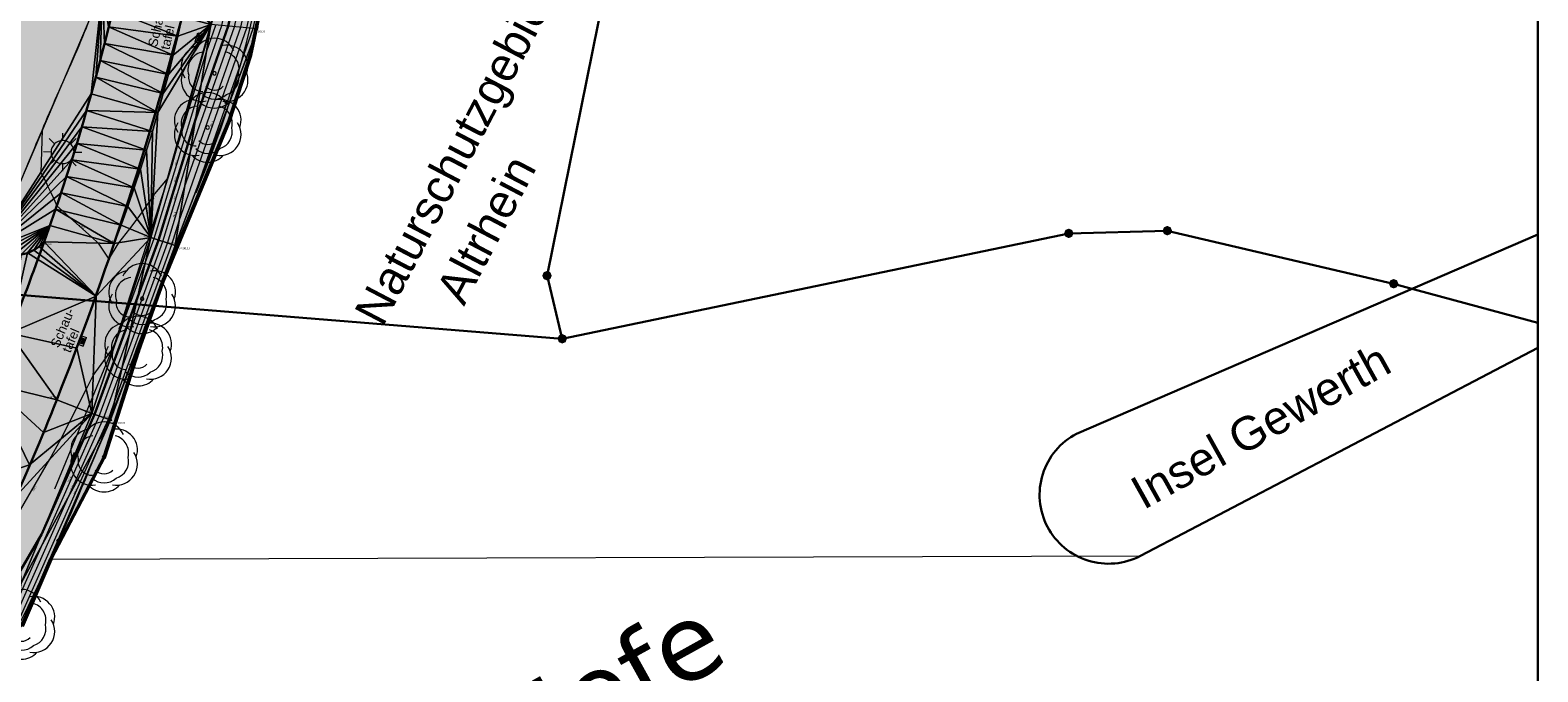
# Model space of a CAD drawing. Header units: millimetres. Extents: x 3402416 to 3403134, y 5267375 to 5268119.
# Tile 248 of 256: x 3402976 to 3403134, y 5267655 to 5267722. Entities that reach past the tile are written whole.
import ezdxf

# ---------------------------------------------------------------- set-up
doc = ezdxf.new("R2010")
doc.units = ezdxf.units.MM
doc.header["$MEASUREMENT"] = 0
doc.linetypes.add('100.5', pattern=[5.5, 3.9, -1.6])
for name, color, linetype, lineweight in [('_Detailtiefe M500', 8, 'Continuous', 25), ('_WBG Ideenteil + Pachtvertrag', 8, 'Continuous', 25), ('ALKIS_Grenzpunkte_nicht_endgueltig', 1, 'Continuous', 0), ('IVK_Baeume', 7, 'Continuous', 0), ('IVK_Boeschung', 7, 'Continuous', 0), ('IVK_Fahrbahnrand', 7, 'Continuous', 0), ('IVK_Gebaeudebezeichnung', 7, 'Continuous', 0), ('IVK_Mauer', 7, 'Continuous', 0), ('IVK_Naturschutzgebiet', 7, 'Continuous', 0), ('IVK_NSH_Hoehe Anschrieb Freiborderhoehung', 3, 'Continuous', 0), ('IVK_NSH_Hoehe Punkt Freiborderhoehung', 7, 'Continuous', 0), ('IVK_NSH_Modell Hoehenlinien Beschriftung', 1, 'Continuous', 0), ('IVK_NSH_Modell Umring Freiborderhoehung', 1, 'Continuous', 0), ('IVK_NSH_Modell Vermaschung Freiborderhoehung', 2, 'Continuous', 0), ('IVK_NSH_Topographie Boeschungskante', 1, 'Continuous', 0), ('IVK_NSH_Topographie Fahrbahnrand', 7, 'Continuous', 0), ('IVK_Rahmen Stempel', 7, 'Continuous', 0), ('IVK_Schautafel', 7, 'Continuous', 0), ('IVK_Strassenbeleuchtung', 7, 'Continuous', 0)]:
    doc.layers.add(name, color=color, linetype=linetype, lineweight=lineweight)
for name, color, linetype, lineweight, true_color in [('_WBG Realisierungsteil', 7, 'Continuous', 50, 0x9494ff), ('ALKIS_Flurstuecksgrenze', 7, 'Continuous', 0, 0xffff80), ('ALKIS_Grenzpunkte_nicht_abgemarkt', 7, 'Continuous', 0, 0xffff80), ('IVK_NSH_Modell Hoehenlinien 1 Meter', 7, 'Continuous', 0, 0xe6956a), ('IVK_NSH_Modell Hoehenlinien 20 Zentimeter', 7, 'Continuous', 0, 0xe6956a)]:
    doc.layers.add(name, color=color, linetype=linetype, lineweight=lineweight, true_color=true_color)
doc.styles.add('Arial', font='arial.ttf')
doc.styles.add('IVK_Modell Beschriftung Hoehenlinien', font='arial.ttf')
doc.styles.add('Style-arial', font='arial.ttf')
doc.styles.add('Style-Verdana', font='verdana.ttf')

# ---------------------------------------------------------------- blocks, each defined once
blk = doc.blocks.new('LAMPE0')
at = {"color": 0, "linetype": 'ByBlock', "lineweight": -2}
for p, q in [((1e-05, 0.00267), (2e-05, 0.00445)), ((-0.00267, 1e-05), (-0.00445, 2e-05)), ((-0.0019, 0.00192), (-0.00317, 0.0032)), ((0.00192, 0.0019), (0.0032, 0.00317)), ((-0.00192, -0.0019), (-0.0032, -0.00317)), ((-1e-05, -0.00267), (-2e-05, -0.00445)), ((0.0019, -0.00192), (0.00317, -0.0032)), ((0.00267, -1e-05), (0.00445, -2e-05))]:
    blk.add_line(p, q, dxfattribs=at)
for start, end in [(134.742825, 224.742825), (44.74282500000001, 134.742825), (314.742825, 44.74282500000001), (224.742825, 314.742825)]:
    blk.add_arc((0, 0), 0.0027, start, end, dxfattribs=at)
blk = doc.blocks.new('BAUM0')
at = {"color": 0, "linetype": 'ByBlock', "lineweight": -2}
for centre, radius, start, end in [((-1.619082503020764e-07, 0.001967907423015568), 0.002953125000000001, 23.53450000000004, 156.4215000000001), ((-0.00172320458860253, 0.0009842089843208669), 0.002953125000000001, 99.35550000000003, 213.5755000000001), ((-0.001280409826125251, 0.0005410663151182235), 0.002460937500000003, 96.85150000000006, 198.5915000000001), ((0.001722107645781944, 0.0009828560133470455), 0.002953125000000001, 340.4815000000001, 100.5805), ((0.0009836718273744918, 0.0005893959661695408), 0.002460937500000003, 346.0395, 76.17650000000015), ((-0.001723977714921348, -0.0009845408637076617), 0.002953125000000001, 146.3535000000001, 280.5785), ((-9.350345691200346e-07, -8.424251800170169e-07), 0.0002460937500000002, 89.98250000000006, 179.9725000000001), ((-9.350345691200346e-07, -8.424251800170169e-07), 0.0002460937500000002, 359.9825000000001, 89.97250000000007), ((0.00172133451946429, -0.000985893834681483), 0.002953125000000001, 259.3765000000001, 33.60150000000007), ((-0.00167460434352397, -0.0005908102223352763), 0.001968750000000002, 169.8805000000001, 271.4385000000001), ((-1.205628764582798e-06, -0.000689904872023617), 0.001673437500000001, 222.6455000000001, 317.3095000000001), ((-9.350345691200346e-07, -8.424251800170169e-07), 0.0002460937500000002, 179.9825, 269.9725), ((-9.350345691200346e-07, -8.424251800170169e-07), 0.0002460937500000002, 269.9825, 359.9725), ((0.0009832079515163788, -0.0005918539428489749), 0.002460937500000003, 286.3925000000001, 13.90850000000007), ((-1.692698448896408e-06, -0.001930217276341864), 0.002953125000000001, 221.6755000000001, 318.2795000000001), ((-1.391179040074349e-06, -0.001162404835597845), 0.002460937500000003, 226.8205000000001, 313.1345000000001)]:
    blk.add_arc(centre, radius, start, end, dxfattribs=at)
blk = doc.blocks.new('VA203a')
at = {"linetype": 'Continuous', "lineweight": 13, "extrusion": (0, 0, -1)}
blk.add_hatch(color=7, dxfattribs=at).paths.add_polyline_path([(1.192092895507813e-12, -0.05), (0.03535533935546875, -0.03535533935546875), (0.05, 0), (0.03535533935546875, 0.03535533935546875), (0, 0.05), (-0.03535533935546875, 0.03535533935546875), (-0.05, 0), (-0.03535533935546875, -0.03535533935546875)], flags=0)
blk = doc.blocks.new('Grenzpunkt_ Abm. nach Quellenlage n. zu spezifizieren')
at = {"linetype": 'Continuous', "extrusion": (0, 0, -1)}
blk.add_hatch(color=0, dxfattribs=at).paths.add_polyline_path([(1.445510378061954e-18, 0.0165, 0.57735), (-0.0143, -0.0083, 0.57735), (0.0143, -0.008199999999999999, 0.57735)])
at = {"color": 0}
blk.add_circle((0, 0), 0.0165, dxfattribs=at)

msp = doc.modelspace()

# ---------------------------------------------------------------- hatches: boundary and pattern name
at = {"layer": '_Detailtiefe M500', "linetype": 'Continuous', "lineweight": 13, "transparency": 33554483}
h = msp.add_hatch(color=140, dxfattribs=at)
h.dxf.hatch_style = 1
h.paths.add_polyline_path([(3402991.710000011, 5267846.959999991), (3402974.164736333, 5267921.172880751), (3402970.833647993, 5267929.905829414), (3402966.125105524, 5267938.095891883), (3402962.962486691, 5267942.42997026), (3402957.609186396, 5267949.641042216), (3402947.360000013, 5267962.650000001), (3402939.807761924, 5267958.280785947), (3402940.650000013, 5267953.63), (3402941.220000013, 5267941.910000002), (3402941.790000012, 5267930.190000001), (3402941.545000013, 5267919.145), (3402940.618403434, 5267897.121720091), (3402939.519568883, 5267886.350966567), (3402937.99388517, 5267875.64707654), (3402933.952435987, 5267857.287685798), (3402924.269771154, 5267830.290976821), (3402912.706076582, 5267807.601485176), (3402888.950021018, 5267776.442785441), (3402888.948658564, 5267776.443823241), (3402875.125951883, 5267762.81324892), (3402871.303601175, 5267759.549040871), (3402874.240000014, 5267754.230000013), (3402881.448998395, 5267745.796572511), (3402884.489868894, 5267742.976403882), (3402888.665899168, 5267735.368496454), (3402918.068673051, 5267682.898899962), (3402910.718583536, 5267678.806468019), (3402947.598988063, 5267612.992951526), (3402954.376386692, 5267622.159368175), (3402960.809480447, 5267631.963964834), (3402966.189463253, 5267641.215743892), (3402971.088693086, 5267650.737576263), (3402974.884999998, 5267659.6), (3402977.896151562, 5267666.629987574), (3402983.519182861, 5267677.451653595), (3402987.072116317, 5267688.518937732), (3402989.662394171, 5267695.872167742), (3402996.630000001, 5267712.759999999), (3402998.880000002, 5267719.659999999), (3403002.590000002, 5267737.299999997), (3403004.045000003, 5267747.989999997), (3403005.500000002, 5267758.679999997), (3403006.260000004, 5267780.779999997), (3403008.055000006, 5267823.754999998), (3402996.641037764, 5267827.147988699)])
at = {"layer": '_WBG Ideenteil + Pachtvertrag', "linetype": 'Continuous', "lineweight": 13, "transparency": 33554483}
h = msp.add_hatch(color=10, dxfattribs=at)
h.dxf.hatch_style = 1
h.paths.add_polyline_path([(3403020.16245001, 5267924.387769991), (3402974.164736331, 5267921.172880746), (3402970.833647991, 5267929.905829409), (3402966.125105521, 5267938.095891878), (3402962.962486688, 5267942.429970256), (3402957.609186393, 5267949.641042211), (3402947.360000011, 5267962.649999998), (3402939.807761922, 5267958.280785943), (3402940.650000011, 5267953.629999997), (3402941.220000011, 5267941.909999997), (3402941.790000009, 5267930.189999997), (3402941.545000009, 5267919.144999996), (3402940.618403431, 5267897.121720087), (3402939.51956888, 5267886.350966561), (3402937.993885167, 5267875.647076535), (3402933.952435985, 5267857.287685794), (3402924.269771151, 5267830.290976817), (3402912.70607658, 5267807.601485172), (3402888.950021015, 5267776.442785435), (3402888.948658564, 5267776.443823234), (3402875.125951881, 5267762.813248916), (3402817.856936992, 5267713.906700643), (3402814.792997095, 5267708.813060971), (3402749.530083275, 5267659.038497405), (3402740.540000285, 5267652.664999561), (3402743.030533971, 5267648.819175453), (3402726.539999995, 5267638.140000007), (3402711.869999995, 5267630.760000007), (3402634.269999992, 5267587.490000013), (3402621.469999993, 5267580.910000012), (3402607.519999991, 5267574.990000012), (3402612.549999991, 5267567.780000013), (3402597.743393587, 5267552.391029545), (3402630.485999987, 5267520.887500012), (3402683.348999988, 5267542.27000001), (3402692.954999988, 5267547.52500001), (3402703.979999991, 5267553.56000001), (3402743.097287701, 5267575.542575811), (3402746.601055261, 5267577.473139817), (3402753.342323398, 5267580.872757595), (3402757.657494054, 5267582.852254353), (3402762.378373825, 5267584.4516378), (3402767.186860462, 5267585.764340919), (3402772.29990408, 5267586.82701157), (3402777.468214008, 5267587.565390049), (3402782.590309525, 5267588.115923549), (3402787.738347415, 5267587.940988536), (3402794.98364584, 5267586.421840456), (3402794.339154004, 5267584.752635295), (3402798.108716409, 5267583.568148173), (3402799.256490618, 5267582.521750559), (3402802.297060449, 5267580.638326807), (3402804.958647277, 5267578.374340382), (3402807.449328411, 5267575.693806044), (3402813.836844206, 5267564.974516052), (3402824.334100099, 5267559.186056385), (3402831.545665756, 5267563.247558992), (3402850.736040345, 5267528.656213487), (3402857.046140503, 5267532.175631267), (3402875.097029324, 5267542.718187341), (3402879.431665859, 5267545.49590129), (3402884.47041499, 5267548.760394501), (3402887.619999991, 5267550.840000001), (3402890.11999999, 5267552.705000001), (3402892.61999999, 5267554.57), (3402896.49999999, 5267557.725), (3402900.37999999, 5267560.88), (3402903.42499999, 5267563.53), (3402911.319999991, 5267570.839999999), (3402925.41999999, 5267583.349999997), (3402926.029999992, 5267588.41), (3402935.719999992, 5267598.939999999), (3402939.889216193, 5267603.53054421), (3402947.511956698, 5267612.875241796), (3402954.37638669, 5267622.159368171), (3402960.809480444, 5267631.963964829), (3402966.189463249, 5267641.215743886), (3402971.088693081, 5267650.737576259), (3402974.884999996, 5267659.599999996), (3402977.896151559, 5267666.629987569), (3402983.519182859, 5267677.451653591), (3402987.072116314, 5267688.518937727), (3402989.662394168, 5267695.872167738), (3402996.629999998, 5267712.759999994), (3402998.879999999, 5267719.659999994), (3403002.589999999, 5267737.299999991), (3403004.045, 5267747.989999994), (3403005.500000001, 5267758.679999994), (3403006.260000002, 5267780.779999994), (3403008.055000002, 5267823.754999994), (3403009.280000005, 5267856.419999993), (3403009.069347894, 5267863.169206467), (3403007.636931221, 5267873.430262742)])
h.paths.add_polyline_path([(3402831.684338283, 5267692.713495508), (3402826.570000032, 5267697.970000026), (3402826.570000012, 5267697.970000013), (3402822.855003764, 5267702.231002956), (3402821.219958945, 5267700.910050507), (3402817.300075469, 5267705.730194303), (3402868.070000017, 5267748.980000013), (3402874.240000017, 5267754.230000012), (3402879.480000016, 5267748.100000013), (3402881.455003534, 5267745.791003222), (3402884.489868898, 5267742.976403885), (3402858.850000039, 5267715.330000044, -0.01115934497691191), (3402852.943002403, 5267709.527597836, -0.01177327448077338), (3402846.747222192, 5267703.982851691, -0.0127692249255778), (3402839.04620584, 5267697.938380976, -0.01175673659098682)], flags=16)
h.paths.add_polyline_path([(3402833.136433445, 5267693.592305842), (3402864.347414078, 5267722.274868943), (3402861.408584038, 5267725.472761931), (3402830.197603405, 5267696.79019883)], flags=24)
at = {"layer": 'IVK_NSH_Hoehe Punkt Freiborderhoehung', "linetype": 'Continuous', "lineweight": 13}
h = msp.add_hatch(color=3, dxfattribs=at)
edge = h.paths.add_edge_path(flags=0)
edge.add_arc((3402977.191000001, 5267700.040000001), 0.1, 0, 360)
h = msp.add_hatch(color=3, dxfattribs=at)
edge = h.paths.add_edge_path(flags=0)
edge.add_arc((3402988.423, 5267700.483), 0.1, 0, 360)
h = msp.add_hatch(color=3, dxfattribs=at)
edge = h.paths.add_edge_path(flags=0)
edge.add_arc((3402984.535000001, 5267699.857), 0.1, 0, 360)
h = msp.add_hatch(color=3, dxfattribs=at)
edge = h.paths.add_edge_path(flags=0)
edge.add_arc((3402990.96, 5267699.646), 0.1, 0, 360)
at = {"layer": 'IVK_NSH_Hoehe Punkt Freiborderhoehung', "linetype": 'Continuous', "lineweight": 13, "true_color": 0x00d6ff}
h = msp.add_hatch(color=140, dxfattribs=at)
edge = h.paths.add_edge_path(flags=0)
edge.add_arc((3402991.039, 5267699.589), 0.1, 0, 360)
at = {"layer": 'IVK_NSH_Hoehe Punkt Freiborderhoehung', "linetype": 'Continuous', "lineweight": 13}
h = msp.add_hatch(color=3, dxfattribs=at)
edge = h.paths.add_edge_path(flags=0)
edge.add_arc((3402978.506000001, 5267683.399), 0.1, 0, 360)
h = msp.add_hatch(color=3, dxfattribs=at)
edge = h.paths.add_edge_path(flags=0)
edge.add_arc((3402982.194000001, 5267681.962), 0.1, 0, 360)
h = msp.add_hatch(color=3, dxfattribs=at)
edge = h.paths.add_edge_path(flags=0)
edge.add_arc((3402984.157000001, 5267681.314), 0.1, 0, 360)
at = {"layer": 'IVK_NSH_Hoehe Punkt Freiborderhoehung', "linetype": 'Continuous', "lineweight": 13, "true_color": 0x00d6ff}
h = msp.add_hatch(color=140, dxfattribs=at)
edge = h.paths.add_edge_path(flags=0)
edge.add_arc((3402984.252000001, 5267681.271000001), 0.1, 0, 360)

# ---------------------------------------------------------------- linework, layer by layer
at = {"layer": '_Detailtiefe M500', "color": 140, "linetype": 'Continuous', "lineweight": 13, "transparency": 33554687}
msp.add_lwpolyline([(3402974.884999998, 5267659.6), (3402977.896151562, 5267666.629987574), (3402983.519182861, 5267677.451653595), (3402987.072116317, 5267688.518937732), (3402989.662394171, 5267695.872167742), (3402996.630000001, 5267712.759999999), (3402998.880000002, 5267719.659999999), (3403002.590000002, 5267737.299999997), (3403004.045000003, 5267747.989999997), (3403005.500000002, 5267758.679999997), (3403006.260000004, 5267780.779999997), (3403008.055000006, 5267823.754999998), (3402996.641037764, 5267827.147988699), (3402991.710000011, 5267846.959999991), (3402974.164736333, 5267921.172880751)], dxfattribs=at)
at = {"layer": '_WBG Ideenteil + Pachtvertrag', "color": 10, "linetype": 'Continuous', "lineweight": 50, "transparency": 33554687}
msp.add_lwpolyline([(3403009.069347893, 5267863.169206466), (3403009.280000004, 5267856.419999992), (3403008.055000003, 5267823.754999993), (3403008.055000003, 5267823.754999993), (3403006.260000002, 5267780.779999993), (3403005.5, 5267758.679999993), (3403004.044999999, 5267747.989999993), (3403002.589999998, 5267737.299999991), (3402998.879999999, 5267719.659999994), (3402996.629999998, 5267712.759999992), (3402989.662394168, 5267695.872167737), (3402987.072116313, 5267688.518937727), (3402983.519182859, 5267677.45165359), (3402977.896151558, 5267666.629987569), (3402974.884999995, 5267659.599999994)], dxfattribs=at)
at = {"layer": '_WBG Realisierungsteil', "color": 168, "lineweight": 50, "transparency": 33554687}
msp.add_lwpolyline([(3403009.069347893, 5267863.169206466), (3403009.280000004, 5267856.419999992), (3403008.055000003, 5267823.754999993), (3403008.055000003, 5267823.754999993), (3403006.260000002, 5267780.779999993), (3403005.5, 5267758.679999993), (3403004.044999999, 5267747.989999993), (3403002.589999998, 5267737.299999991), (3402998.879999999, 5267719.659999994), (3402996.629999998, 5267712.759999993), (3402989.662394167, 5267695.872167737), (3402987.072116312, 5267688.518937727), (3402983.519182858, 5267677.45165359), (3402977.896151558, 5267666.629987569), (3402974.884999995, 5267659.599999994)], dxfattribs=at)
at = {"layer": 'ALKIS_Flurstuecksgrenze', "color": 7, "linetype": 'Continuous', "lineweight": 30, "flags": 128}
for points in [[(3403134.296628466, 5267989.946602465), (3403106.725000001, 5267966.667), (3403105.575000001, 5267964.427), (3403080.787, 5267849.431), (3403076.595000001, 5267843.028), (3403063.950000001, 5267829.133), (3403059.359000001, 5267820.43), (3403049.786, 5267774.95), (3403042.012000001, 5267755.442), (3403030.077000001, 5267696.478), (3403031.678, 5267689.835), (3403084.958000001, 5267700.929), (3403095.322000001, 5267701.209), (3403119.131000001, 5267695.627), (3403134.296628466, 5267691.508286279)], [(3403021.713, 5267924.292), (3402997.387000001, 5267830.675), (3402997.747, 5267818.13), (3402992.544000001, 5267794.859), (3402988.993, 5267784.295), (3402981.09, 5267768.228), (3402967.705000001, 5267733.734), (3402955.88, 5267695.958), (3403031.678, 5267689.835), (3403030.077000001, 5267696.478), (3403042.012000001, 5267755.442), (3403049.786, 5267774.95), (3403059.359000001, 5267820.43), (3403063.950000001, 5267829.133), (3403076.595000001, 5267843.028), (3403080.787, 5267849.431), (3403105.575000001, 5267964.427)], [(3403134.296628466, 5267691.508286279), (3403119.131000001, 5267695.627), (3403095.322000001, 5267701.209), (3403084.958000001, 5267700.929), (3403031.678, 5267689.835), (3402955.88, 5267695.958), (3402951.848000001, 5267683.083), (3402947.536, 5267672.508), (3402939.302000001, 5267648.578), (3402932.559, 5267634.832), (3402923.475000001, 5267606.5), (3402904.187, 5267579.668), (3402879.056, 5267548.505), (3402833.816000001, 5267507.517), (3402799.072000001, 5267484.188), (3402772.971, 5267466.711), (3402741.978000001, 5267450.304), (3402717.197000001, 5267432.327), (3402689.995000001, 5267422.053)]]:
    msp.add_lwpolyline(points, dxfattribs=at)
at = {"layer": 'IVK_Boeschung', "color": 7, "linetype": 'Continuous', "lineweight": 30}
for p, q in [((3403085.77, 5267679.85), (3403134.296628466, 5267700.808971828)), ((3403092.5, 5267667), (3403134.296628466, 5267688.880816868))]:
    msp.add_line(p, q, dxfattribs=at)
at = {"layer": 'IVK_Boeschung', "color": 7, "linetype": 'Continuous', "lineweight": 13, "flags": 128}
msp.add_lwpolyline([(3402926.061521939, 5267588.482043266), (3402931.148, 5267593.163000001), (3402953.577000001, 5267621.061, 0.0572530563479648), (3402973.541000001, 5267656.946), (3402978.680000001, 5267668.46), (3402978.77, 5267668.64), (3402984.157000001, 5267681.313999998), (3402990.96, 5267699.646000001), (3402999.63, 5267722.447), (3403006.127, 5267770.161), (3403007.358999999, 5267813.885999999), (3403008.555000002, 5267857.094, -0.0227738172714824), (3403007.490999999, 5267887.112)], format="xyb", dxfattribs=at)
msp.add_lwpolyline([(3402924.389, 5267590.27), (3402929.115000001, 5267594.778), (3402942.328000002, 5267610.487), (3402952.158, 5267622.722), (3402960.868, 5267637.68), (3402963.867, 5267644.518), (3402971.307, 5267657.898), (3402974.776, 5267664.129000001), (3402982.194000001, 5267681.962), (3402988.423000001, 5267700.482999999), (3402994.705000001, 5267722.891), (3402999.155, 5267749.658999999), (3402999.146000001, 5267769.856000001), (3402999.161000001, 5267793.278000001), (3402999.476999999, 5267812.698999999), (3402998.96, 5267835.502999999), (3402998.825000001, 5267855.250000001), (3402998.997000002, 5267877.198000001)], dxfattribs=at)
at = {"layer": 'IVK_Boeschung', "color": 7, "linetype": 'Continuous', "lineweight": 30}
for start, end in [(117.5486388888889, 207.6271194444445), (207.5889805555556, 297.6340500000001)]:
    msp.add_arc((3403089.140000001, 5267673.42), 7.250000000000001, start, end, dxfattribs=at)
at = {"layer": 'IVK_Fahrbahnrand', "color": 7, "linetype": 'Continuous', "lineweight": 30, "extrusion": (0, 0, -1)}
for centre, radius, start, end in [((-3402772.066811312, 5267773.853777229), 218.0009323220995, 187.3489095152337, 199.7912275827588), ((-3402973.999262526, 5267702.935701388), 4.309556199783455, 222.2158625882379, 302.8433572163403)]:
    msp.add_arc(centre, radius, start, end, dxfattribs=at)
at = {"layer": 'IVK_Fahrbahnrand', "color": 7, "linetype": 'Continuous', "lineweight": 30}
for centre, radius, start, end in [((3402648.638701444, 5267813.571393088), 354.62273838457, 338.4647923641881, 345.323040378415), ((3402758.572964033, 5267777.533491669), 231.9463017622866, 337.9382093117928, 340.4821204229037), ((3402782.122133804, 5267760.240906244), 210.8821980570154, 331.6598332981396, 338.6303782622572)]:
    msp.add_arc(centre, radius, start, end, dxfattribs=at)
at = {"layer": 'IVK_Mauer', "color": 7, "linetype": 'Continuous', "lineweight": 13}
for p, q in [((3402978.580000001, 5267668.72), (3402978.5, 5267668.54)), ((3402978.5, 5267668.54), (3402978.680000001, 5267668.46)), ((3402978.77, 5267668.64), (3402978.580000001, 5267668.72)), ((3402978.680000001, 5267668.46), (3402978.77, 5267668.64))]:
    msp.add_line(p, q, dxfattribs=at)
at = {"layer": 'IVK_Naturschutzgebiet', "color": 254, "linetype": 'Continuous', "lineweight": 13, "ltscale": 4, "true_color": 0xcccccc, "flags": 128}
for points in [[(3402998.230244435, 5267879.647150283), (3402998.48, 5267856.3), (3402999.02, 5267806.31), (3402998.450000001, 5267776.42), (3402999.23, 5267761.57), (3402998.13, 5267743.53), (3402995.490000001, 5267725.58), (3402990.55, 5267707.83), (3402984.620000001, 5267689.4), (3402978.27, 5267674)], [(3402977.9, 5267666.63), (3403092.5, 5267667), (3403134.296628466, 5267688.880816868)]]:
    msp.add_lwpolyline(points, dxfattribs=at)
at = {"layer": 'IVK_NSH_Modell Hoehenlinien 1 Meter', "color": 32, "linetype": 'Continuous', "lineweight": 30, "true_color": 0xcd6000, "elevation": 262, "flags": 128}
msp.add_lwpolyline([(3402974.686000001, 5267665.449), (3402976.909, 5267669.256), (3402982.472000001, 5267681.87), (3402987.018000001, 5267694.168), (3402989.216, 5267700.221), (3402993.099, 5267712.924), (3402996.547, 5267722.725), (3402999.4, 5267735.651), (3403003.124, 5267761.331), (3403003.817, 5267770.06), (3403004.304, 5267776.212), (3403004.868, 5267807.623), (3403005.204, 5267813.561), (3403005.389, 5267818.956), (3403006.565, 5267852.615), (3403006.693, 5267856.741), (3403006.907000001, 5267860.56)], dxfattribs=at)
at = {"layer": 'IVK_NSH_Modell Hoehenlinien 20 Zentimeter', "color": 32, "linetype": 'Continuous', "lineweight": 13, "true_color": 0xcd6000, "flags": 128}
for points, elevation in [([(3402974.297, 5267671.186000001), (3402977.781, 5267677.156000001), (3402978.931, 5267679.281000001), (3402979.868, 5267681.058), (3402980.639, 5267682.568), (3402981.621000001, 5267684.487000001), (3402982.34, 5267685.980000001), (3402984.575000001, 5267689.041), (3402987.847000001, 5267697.894), (3402988.748000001, 5267700.376), (3402993.673, 5267716.483), (3402995.889, 5267722.784), (3402999.350000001, 5267738.470000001), (3403002.326, 5267758.982), (3403003.203000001, 5267770.033), (3403003.819000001, 5267777.821000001), (3403004.329, 5267806.27), (3403004.739000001, 5267813.491000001), (3403004.964000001, 5267820.051), (3403006.061000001, 5267851.482), (3403006.222000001, 5267856.652000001), (3403006.490000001, 5267861.436000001)], 262.2), ([(3402974.177000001, 5267660.646000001), (3402979.933000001, 5267673.575), (3402983.449, 5267681.548000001), (3402985.359000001, 5267686.716), (3402990.151000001, 5267699.913000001), (3402991.952000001, 5267705.804), (3402997.863, 5267722.606000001), (3402999.498000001, 5267730.015000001), (3403004.721, 5267766.028), (3403005.046000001, 5267770.114), (3403005.274000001, 5267772.993000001), (3403005.944000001, 5267810.328000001), (3403006.135, 5267813.702), (3403006.240000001, 5267816.766), (3403007.571, 5267854.88), (3403007.634000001, 5267856.92), (3403007.740000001, 5267858.807)], 261.6), ([(3402974.515000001, 5267662.614), (3402977.019, 5267668.238), (3402982.961000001, 5267681.709), (3402986.188000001, 5267690.442), (3402989.683000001, 5267700.067), (3402992.526000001, 5267709.364), (3402997.205000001, 5267722.666), (3402999.449, 5267732.833000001), (3403003.923, 5267763.679), (3403004.432, 5267770.087), (3403004.789, 5267774.603), (3403005.406, 5267808.976), (3403005.67, 5267813.631), (3403005.815, 5267817.861), (3403007.068, 5267853.747000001), (3403007.164, 5267856.83), (3403007.324, 5267859.684)], 261.8), ([(3402973.839000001, 5267658.678), (3402982.846, 5267678.912), (3402983.937, 5267681.387), (3402984.53, 5267682.991000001), (3402990.619, 5267699.759), (3402991.379000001, 5267702.245), (3402998.521000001, 5267722.547), (3402999.547, 5267727.196000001), (3403005.52, 5267768.376), (3403005.660000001, 5267770.141), (3403005.758, 5267771.384), (3403006.482000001, 5267811.681), (3403006.600000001, 5267813.772), (3403006.665000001, 5267815.671), (3403008.074, 5267856.012), (3403008.105, 5267857.009), (3403008.157000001, 5267857.931)], 261.4), ([(3402993.411, 5267706.092), (3402999.179, 5267722.488), (3402999.596, 5267724.378), (3403004.441000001, 5267757.781000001)], 261.2), ([(3402976.975000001, 5267711.785), (3402976.820000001, 5267707.336), (3402976.975000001, 5267707.056), (3402977.15, 5267706.728), (3402977.348000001, 5267706.339000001), (3402977.579, 5267705.871), (3402977.855, 5267705.293), (3402978.192, 5267704.564), (3402978.517, 5267703.838000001), (3402979.128, 5267703.291), (3402979.928000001, 5267702.566000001), (3402982.203000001, 5267700.513), (3402982.883, 5267699.898), (3402983.973000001, 5267698.217), (3402985.035000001, 5267699.937), (3402986.19, 5267701.417), (3402986.966, 5267702.435), (3402987.518000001, 5267703.182), (3402987.926, 5267703.753), (3402988.237000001, 5267704.206), (3402988.478000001, 5267704.574), (3402988.669000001, 5267704.88), (3402990.157000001, 5267706.668), (3402994.246000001, 5267720.043), (3402995.231000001, 5267722.844)], 262.4)]:
    msp.add_lwpolyline(points, dxfattribs=dict(at, elevation=elevation))
at = {"layer": 'IVK_NSH_Modell Umring Freiborderhoehung', "color": 6, "linetype": '100.5', "ltscale": 10, "true_color": 0xe202f2}
msp.add_open_spline([(3402973.402, 5267889.37, 266.63), (3402971.259000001, 5267898.655, 266.884), (3402973.221, 5267899.259, 266.92), (3402979.065, 5267899.964, 266.983), (3402987.632000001, 5267901.332, 266.645), (3402996.574, 5267901.247, 267.164), (3402999.854, 5267900.751, 267.116), (3403001.073, 5267899.555, 266.771), (3403007.491, 5267887.112, 261.1240000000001), (3403008.555000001, 5267857.094, 261.209), (3403007.359000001, 5267813.886, 261.074), (3403006.127, 5267770.161, 261.248), (3402999.63, 5267722.447, 261.063), (3402990.96, 5267699.646, 261.254), (3402984.157000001, 5267681.314, 261.31), (3402973.541000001, 5267656.946, 261.224), (3402953.577000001, 5267621.061, 261.098), (3402931.148000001, 5267593.163, 261.279), (3402926.345000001, 5267588.179, 261.563), (3402925.493, 5267583.399, 261.5110000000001), (3402911.549000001, 5267570.877, 261.576), (3402911.412, 5267570.875, 261.58), (3402911.339000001, 5267570.85, 262.251), (3402902.615000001, 5267562.888, 262.266), (3402892.302000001, 5267554.41, 262.276), (3402881.339000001, 5267546.676, 262.302), (3402874.151000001, 5267542.111, 262.268), (3402866.574, 5267537.704, 262.28), (3402866.402, 5267538.022, 262.27), (3402865.737000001, 5267539.264, 262.279), (3402868.892, 5267541.002, 262.274), (3402868.752, 5267541.251, 262.276), (3402868.744, 5267541.273, 262.225), (3402864.707, 5267548.554, 262.213), (3402862.826, 5267549.046, 262.204), (3402861.239000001, 5267548.161, 262.217), (3402861.219000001, 5267548.172, 262.174), (3402860.109000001, 5267550.144, 262.171), (3402860.127, 5267550.151, 262.401), (3402859.981000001, 5267550.413, 262.4), (3402859.545, 5267550.177, 262.402), (3402857.42, 5267547.064, 262.409), (3402861.361, 5267539.982, 262.423), (3402857.268000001, 5267537.712, 262.414), (3402857.595000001, 5267537.1, 262.401), (3402855.077000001, 5267535.648, 262.413), (3402855.391, 5267535.133, 262.415), (3402847.117000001, 5267530.472, 262.423), (3402844.698, 5267529.084, 262.42), (3402844.686000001, 5267529.154, 262.243), (3402841.189, 5267535.306, 262.197), (3402834.324, 5267531.517, 262.1960000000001), (3402825.188000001, 5267526.398, 262.199), (3402816.640000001, 5267521.633, 262.187), (3402807.825000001, 5267516.664, 262.189), (3402799.117000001, 5267511.766, 262.187), (3402790.161, 5267506.762, 262.187), (3402785.002, 5267503.849, 262.181), (3402780.631000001, 5267501.338, 262.252), (3402779.518000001, 5267503.255, 262.252), (3402779.51, 5267503.225, 261.302), (3402771.145, 5267498.561, 261.306), (3402762.032000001, 5267493.996, 261.293), (3402753.326, 5267489.085, 261.279), (3402744.624, 5267484.192, 261.304), (3402737.594000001, 5267477.268, 261.295), (3402739.756000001, 5267473.33, 261.2970000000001), (3402739.329, 5267473.086, 261.293), (3402740.745000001, 5267471.036, 261.302), (3402742.522, 5267468.178, 261.301), (3402737.854, 5267465.502, 261.276), (3402736.075000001, 5267464.499, 261.3090000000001), (3402734.307, 5267463.533, 261.292), (3402734.274000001, 5267463.516, 262.291), (3402732.350000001, 5267462.487, 262.274), (3402724.718, 5267458.614, 262.463), (3402722.217000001, 5267454.994, 262.478), (3402722.175, 5267455, 262.6070000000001), (3402720.67, 5267453.302, 262.568), (3402719.337, 5267455.763, 262.5710000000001), (3402719.314, 5267455.757, 262.497), (3402715.054, 5267453.445, 262.491), (3402712.311000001, 5267452.143, 258.2440000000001), (3402707.951, 5267450.18, 258.263), (3402703.588, 5267448.754, 258.252), (3402699.675, 5267457.066, 258.28), (3402695.118, 5267469.736, 258.679), (3402692.195, 5267479.923, 258.969), (3402702.031, 5267485.048, 259.195), (3402707.857, 5267488.496, 259.373), (3402715.117000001, 5267492.487, 259.098), (3402719.239000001, 5267494.954, 259.258), (3402721.036, 5267494.67, 259.279), (3402723.049000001, 5267491.187, 262.242), (3402725.561000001, 5267486.822, 262.264), (3402729.362000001, 5267488.733, 262.271), (3402737.009000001, 5267493.102, 262.276), (3402745.765000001, 5267498.005, 262.28), (3402754.496, 5267502.989, 262.292), (3402763.191000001, 5267507.689, 262.2730000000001), (3402771.922, 5267512.655, 262.276), (3402774.429, 5267514.204, 262.227), (3402783.438000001, 5267519.244, 262.226), (3402792.034, 5267524.084, 262.23), (3402800.847000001, 5267529.005, 262.2200000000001), (3402809.211000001, 5267533.706, 262.217), (3402818.25, 5267538.767, 262.216), (3402826.523000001, 5267543.492, 262.222), (3402838.805000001, 5267550.458, 262.215), (3402835.571, 5267556.173, 262.289), (3402836.864000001, 5267556.946, 262.342), (3402832.914, 5267564.026, 262.3330000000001), (3402828.391, 5267572.116, 262.301), (3402828.714000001, 5267572.295, 262.2970000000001), (3402828.751000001, 5267572.324, 262.218), (3402831.204, 5267573.654, 262.187), (3402830.856000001, 5267577.123, 262.171), (3402838.132000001, 5267575.061, 262.179), (3402857.727, 5267580.016, 262.296), (3402858.743, 5267586.148, 262.343), (3402856.571, 5267590.239, 262.325), (3402872.490000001, 5267592.439, 262.352), (3402877.389, 5267594.62, 262.202), (3402881.373000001, 5267600.75, 262.129), (3402885.875, 5267603.453, 262.135), (3402897.38, 5267602.371, 262.069), (3402906.697000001, 5267606.506, 262.0950000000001), (3402914.635, 5267612.832, 262.118), (3402919.801, 5267617.02, 262.213), (3402922.673, 5267622.771, 262.143), (3402927.52, 5267629.693, 262.2080000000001), (3402932.198, 5267635.327, 262.186), (3402941.376000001, 5267637.011, 262.09), (3402947.200000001, 5267645.566, 262.07), (3402949.802000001, 5267656.334, 262.328), (3402957.649000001, 5267672.321, 262.37), (3402963.36, 5267678.252, 262.337), (3402968.961000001, 5267685.849, 262.32), (3402968.435000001, 5267695.836, 262.336), (3402971.662, 5267699.315, 262.308), (3402983.328000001, 5267726.695, 262.51), (3402987.168000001, 5267750.814, 262.971), (3402988.274000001, 5267771.277, 263.412), (3402989.890000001, 5267792.909, 264.016), (3402990.532000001, 5267812.395, 264.397), (3402986.982, 5267832.181, 264.939), (3402981.541000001, 5267853.095, 265.631), (3402977.157000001, 5267872.138, 266.165), (3402973.402, 5267889.37, 266.63)], degree=1, dxfattribs=at)
at = {"layer": 'IVK_NSH_Topographie Boeschungskante', "color": 3, "linetype": 'Continuous', "lineweight": 13}
for p, q in [((3402994.705000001, 5267722.891, 262.56), (3402988.423, 5267700.483, 262.339)), ((3402988.423, 5267700.483, 262.339), (3402982.194000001, 5267681.962, 262.114)), ((3402982.194000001, 5267681.962, 262.114), (3402974.776000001, 5267664.129, 261.954))]:
    msp.add_line(p, q, dxfattribs=at)
msp.add_polyline3d([(3403007.491, 5267887.112, 261.1240000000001), (3403008.555, 5267857.093999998, 261.2090000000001), (3403007.359, 5267813.885999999, 261.0740000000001), (3403006.127, 5267770.160999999, 261.248), (3402999.629999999, 5267722.447, 261.063), (3402990.96, 5267699.646, 261.2540000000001), (3402984.157, 5267681.313999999, 261.3100000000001), (3402973.541000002, 5267656.946, 261.224), (3402953.577000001, 5267621.061000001, 261.0980000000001), (3402931.148, 5267593.163, 261.2790000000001), (3402926.345000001, 5267588.179, 261.563)], dxfattribs=at)
at = {"layer": 'IVK_NSH_Topographie Fahrbahnrand', "color": 7, "linetype": 'Continuous', "lineweight": 13, "extrusion": (0.1208764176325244, -0.04310354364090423, 0.9917313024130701)}
msp.add_arc((6104658.472439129, -1423867.24297672, 184543.3531220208), 216.2756495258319, 269.8342899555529, 282.3774333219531, dxfattribs=at)
at = {"layer": 'IVK_NSH_Topographie Fahrbahnrand', "color": 7, "linetype": 'Continuous', "lineweight": 13, "extrusion": (0.03843301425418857, -0.01960310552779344, 0.9990688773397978)}
msp.add_arc((6238697.001487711, -636997.7343975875, 27785.84161995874), 354.3158864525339, 275.4941849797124, 282.3585336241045, dxfattribs=at)
at = {"layer": 'IVK_NSH_Topographie Fahrbahnrand', "color": 7, "linetype": 'Continuous', "lineweight": 13, "extrusion": (-0.007559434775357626, -0.02645626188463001, 0.9996213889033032)}
msp.add_arc((1824786.278204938, 5997659.021770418, -164825.966241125), 4.309006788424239, 253.1018509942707, 333.7475616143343, dxfattribs=at)
at = {"layer": 'IVK_NSH_Topographie Fahrbahnrand', "color": 7, "linetype": 'Continuous', "lineweight": 13, "extrusion": (0.003951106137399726, -0.006429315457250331, 0.9999715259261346)}
msp.add_arc((3402754.520663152, 5267739.495448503, -20159.75850985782), 210.8815598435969, 331.6612718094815, 338.6318986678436, dxfattribs=at)
at = {"layer": 'IVK_Rahmen Stempel', "color": 7, "linetype": 'Continuous', "lineweight": 30}
msp.add_3dface([(3402461.796628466, 5267374.849302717), (3403134.296628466, 5267374.849302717), (3403134.296628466, 5268117.349302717), (3402461.796628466, 5268117.349302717)], dxfattribs=at)
msp.add_3dface([(3402461.796628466, 5267374.849302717), (3403134.296628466, 5267374.849302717), (3403134.296628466, 5268117.349302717), (3402461.796628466, 5268117.349302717)], dxfattribs=at)
at = {"layer": 'IVK_Schautafel', "color": 7, "linetype": 'Continuous', "lineweight": 13}
for p, q in [((3402993.087, 5267721.087), (3402993.335, 5267722.018)), ((3402993.087, 5267721.087), (3402993.539, 5267720.966)), ((3402993.335, 5267722.018), (3402993.787, 5267721.897)), ((3402993.539, 5267720.966), (3402993.787, 5267721.897)), ((3402980.844000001, 5267689.223), (3402981.21, 5267690.128)), ((3402980.844000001, 5267689.223), (3402981.281, 5267689.053)), ((3402981.21, 5267690.128), (3402981.647, 5267689.958)), ((3402981.281, 5267689.053), (3402981.647, 5267689.958))]:
    msp.add_line(p, q, dxfattribs=at)
at = {"layer": 'IVK_Schautafel', "color": 7, "linetype": 'Continuous', "lineweight": 40}
for p, q in [((3402993.522389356, 5267721.81255443), (3402993.351610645, 5267721.171445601)), ((3402981.372261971, 5267689.903941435), (3402981.11873806, 5267689.277058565))]:
    msp.add_line(p, q, dxfattribs=at)

# ---------------------------------------------------------------- block references
at = {"layer": 'ALKIS_Grenzpunkte_nicht_abgemarkt', "color": 7, "xscale": 7.5, "yscale": 7.5, "zscale": 7.5}
for p in [(3403084.958000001, 5267700.929), (3403095.322000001, 5267701.209), (3403030.077000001, 5267696.478), (3403119.131000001, 5267695.627), (3403031.678, 5267689.835)]:
    msp.add_blockref('Grenzpunkt_ Abm. nach Quellenlage n. zu spezifizieren', p, dxfattribs=at)
at = {"layer": 'ALKIS_Grenzpunkte_nicht_endgueltig', "color": 22, "ltscale": 0.5, "true_color": 0xe51a1a, "xscale": 10, "yscale": 10, "zscale": 10}
for p in [(3403095.322000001, 5267701.209), (3403084.958000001, 5267700.929), (3403030.077000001, 5267696.478), (3403119.131000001, 5267695.627), (3403031.678, 5267689.835)]:
    msp.add_blockref('VA203a', p, dxfattribs=at)
at = {"layer": 'IVK_Baeume', "color": 3, "linetype": 'Continuous', "lineweight": 13, "xscale": 749.9999999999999, "yscale": 749.9999999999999, "zscale": 100, "rotation": 359.9919}
for p in [(3402995.11, 5267717.77), (3402994.390000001, 5267712.06), (3402987.490000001, 5267694.05), (3402987.07, 5267688.53), (3402983.490000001, 5267677.39), (3402974.790000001, 5267659.78)]:
    msp.add_blockref('BAUM0', p, dxfattribs=at)
at = {"layer": 'IVK_Strassenbeleuchtung', "color": 7, "linetype": 'Continuous', "lineweight": 13, "xscale": 450.0000000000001, "yscale": 450.0000000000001, "zscale": 100, "rotation": 359.9919}
msp.add_blockref('LAMPE0', (3402979.13, 5267709.48), dxfattribs=at)

# ---------------------------------------------------------------- texts
at = {"layer": '_Detailtiefe M500', "color": 140, "linetype": 'Continuous', "lineweight": 50, "transparency": 33554687, "insert": (3402956.259315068, 5267613.498235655), "char_height": 7.999999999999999, "attachment_point": 1, "rotation": 28.965572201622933, "style": 'Style-Verdana'}
msp.add_mtext_dynamic_manual_height_columns('Bereich Detailtiefe M1:500', width=138.1630011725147, gutter_width=11.875, heights=[0], dxfattribs=at)
at = {"layer": 'IVK_Gebaeudebezeichnung', "color": 7, "linetype": 'Continuous', "lineweight": 53, "style": 'Style-arial'}
msp.add_text('Insel Gewerth', height=3.499002, rotation=29.10599999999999, dxfattribs=at).set_placement((3403092.811000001, 5267671.789))
at = {"layer": 'IVK_Gebaeudebezeichnung', "color": 7, "linetype": 'Continuous', "lineweight": 30, "attachment_point": 7, "line_spacing_factor": 0.8138270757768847, "style": 'Style-arial'}
for insert, char_height, rotation in [((3402990.354988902, 5267720.169237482), 0.9792960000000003, 76.94031388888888), ((3402979.941328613, 5267688.278091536), 0.9792960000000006, 66.93108611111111)]:
    msp.add_mtext('Schau-\\Ptafel\\P', dxfattribs=dict(at, insert=insert, char_height=char_height, rotation=rotation))
at = {"layer": 'IVK_Naturschutzgebiet', "color": 7, "linetype": 'Continuous', "lineweight": 53, "style": 'Style-arial'}
for s, p in [('Naturschutzgebiet', (3403012.795, 5267690.988)), ('   Altrhein', (3403019.454, 5267689.585))]:
    msp.add_text(s, height=3.499002, rotation=62.307, dxfattribs=at).set_placement(p)
at = {"layer": 'IVK_NSH_Hoehe Anschrieb Freiborderhoehung', "color": 3, "linetype": 'Continuous', "char_height": 0.18, "attachment_point": 1, "line_spacing_factor": 0.69, "style": 'Arial'}
for s, insert in [('\\H1x;\\W0.9;261.06', (3402999.665717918, 5267722.266583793, 261.063)), ('\\H1x;\\W0.9;262.41', (3402983.802610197, 5267700.19922704, 262.409)), ('\\H1x;\\W0.9;262.34', (3402987.654270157, 5267700.798309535, 262.339)), ('\\H1x;\\W0.9;262.37', (3402977.270282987, 5267699.889600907, 262.3690000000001)), ('\\H1x;\\W0.9;261.25', (3402990.225594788, 5267699.979869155, 261.254)), ('\\H1x;\\W0.9;262.32', (3402977.748765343, 5267683.741977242, 262.318)), ('\\H1x;\\W0.9;262.11', (3402981.440584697, 5267682.313176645, 262.114)), ('\\H1x;\\W0.9;261.31', (3402983.455920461, 5267681.67468409, 261.31))]:
    msp.add_mtext(s, dxfattribs=dict(at, insert=insert))
at = {"layer": 'IVK_NSH_Hoehe Anschrieb Freiborderhoehung', "color": 140, "linetype": 'Continuous', "lineweight": 13, "true_color": 0x00d6ff, "char_height": 0.18, "attachment_point": 1, "line_spacing_factor": 0.69, "style": 'Arial'}
for s, insert in [('\\H1x;\\W0.9;WSP 261.10', (3402991.109627, 5267699.440521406, 261.105)), ('\\H1x;\\W0.9;WSP 260.89', (3402984.305760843, 5267681.084772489, 260.89))]:
    msp.add_mtext(s, dxfattribs=dict(at, insert=insert))
at = {"layer": 'IVK_NSH_Modell Hoehenlinien Beschriftung', "color": 7, "linetype": 'Continuous', "line_spacing_factor": 0.69, "style": 'IVK_Modell Beschriftung Hoehenlinien'}
for s, insert, char_height, attachment_point, rotation in [('\\H1x;\\W0.9;261.2', (3402996.229, 5267714.313, 261.2), 0.175, 8, 70.6044716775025), ('\\H1x;\\W0.9;261.4', (3402994.884000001, 5267712.419, 261.4), 0.175, 8, 70.6044716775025), ('\\H1x;\\W0.9;262.2', (3402991.01588337, 5267708.394055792, 262.2), 0.175, 2, 73.01526746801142), ('\\H1x;\\W0.9;262.0', (3402991.09, 5267706.593, 262), 0.175, 8, 73.01526746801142), ('\\H1x;\\W0.9;262.4', (3402988.633, 5267704.69, 262.4), 0.175, 2, 58.12218352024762), ('\\H1x;\\W0.9;261.8', (3402991.038000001, 5267704.736, 261.8), 0.175, 8, 73.01526746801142), ('\\H1x;\\W0.9;262.4', (3402981.113, 5267701.592, 262.4), 0.1749999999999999, 8, 317.9190695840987), ('\\H1x;\\W0.9;261.6', (3402990.985, 5267702.879, 261.6), 0.175, 8, 73.01526746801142), ('\\H1x;\\W0.9;262.0', (3402979.511258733, 5267675.591627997, 262), 0.175, 2, 66.1771005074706), ('\\H1x;\\W0.9;261.8', (3402979.926, 5267675.002, 261.8), 0.175, 8, 66.1771005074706), ('\\H1x;\\W0.9;262.2', (3402976.099, 5267674.136, 262.2), 0.175, 2, 59.743562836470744), ('\\H1x;\\W0.9;261.6', (3402980.199727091, 5267674.17226668, 261.6), 0.175, 8, 66.1771005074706), ('\\H1x;\\W0.9;261.4', (3402980.523212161, 5267673.68661543, 261.4), 0.1749999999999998, 8, 65.99680974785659)]:
    msp.add_mtext(s, dxfattribs=dict(at, insert=insert, char_height=char_height, attachment_point=attachment_point, rotation=rotation))

# ---------------------------------------------------------------- meshes
at = {"layer": 'IVK_NSH_Modell Vermaschung Freiborderhoehung', "color": 2}
mesh = msp.add_polyface(dxfattribs=at)
corners = [(3402988.423, 5267700.483, 262.339), (3402990.96, 5267699.646, 261.254), (3402994.705000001, 5267722.891, 262.56), (3402999.63, 5267722.447, 261.063), (3402989.158, 5267713.645, 262.522), (3402988.574, 5267711.651, 262.505), (3402987.964000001, 5267709.664, 262.489), (3402987.329, 5267707.685, 262.473), (3402986.668000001, 5267705.715, 262.457), (3402971.662, 5267699.315, 262.308), (3402982.146000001, 5267715.619, 262.495), (3402983.328000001, 5267726.695, 262.51), (3402981.653, 5267713.871, 262.481), (3402981.146000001, 5267712.126, 262.467), (3402980.624, 5267710.385, 262.453), (3402980.088, 5267708.65, 262.439), (3402979.537, 5267706.918, 262.425), (3402978.972000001, 5267705.191, 262.411), (3402992.057, 5267725.454, 262.635), (3402991.69, 5267723.721, 262.602), (3402991.236, 5267721.693, 262.586), (3402992.404000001, 5267727.191, 262.668), (3402990.755, 5267719.671, 262.57), (3402990.249, 5267717.656, 262.554), (3402989.716, 5267715.647, 262.538), (3402984.389, 5267724.422, 262.565), (3402984.794000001, 5267726.193, 262.579), (3402983.970000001, 5267722.654, 262.551), (3402983.536, 5267720.89, 262.537), (3402983.087, 5267719.129, 262.5230000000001), (3402982.624, 5267717.372, 262.509), (3402985.982, 5267703.753, 262.441)]
mesh.append_faces([[corners[k] for k in face] for face in [(0, 1, 2), (3, 2, 1), (2, 4, 0), (4, 5, 0), (0, 5, 6), (7, 0, 6), (0, 7, 8), (9, 10, 11), (9, 12, 10), (9, 13, 12), (14, 13, 9), (15, 14, 9), (16, 15, 9), (17, 16, 9), (2, 18, 19), (2, 19, 20), (18, 2, 21), (22, 2, 20), (2, 22, 23), (2, 23, 24), (2, 24, 4), (25, 19, 26), (19, 18, 26), (25, 20, 19), (11, 25, 26), (27, 25, 11), (28, 27, 11), (29, 28, 11), (30, 29, 11), (10, 30, 11), (20, 25, 27), (28, 22, 27), (22, 20, 27), (29, 23, 28), (23, 22, 28), (30, 24, 29), (24, 23, 29), (10, 4, 30), (4, 24, 30), (12, 4, 10), (5, 12, 13), (5, 4, 12), (6, 13, 14), (6, 5, 13), (15, 7, 14), (7, 6, 14), (16, 8, 15), (8, 7, 15), (17, 31, 16), (16, 31, 8)]], dxfattribs={"color": 2})
mesh = msp.add_polyface(dxfattribs=at)
corners = [(3402984.157000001, 5267681.314, 261.31), (3402982.194000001, 5267681.962, 262.114), (3402974.776000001, 5267664.129, 261.954), (3402988.423, 5267700.483, 262.339), (3402990.96, 5267699.646, 261.254), (3402980.632000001, 5267688.842, 262.348), (3402978.506000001, 5267683.399, 262.318), (3402977.103000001, 5267679.984, 262.302), (3402982.642, 5267694.329, 262.379), (3402975.654000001, 5267676.587, 262.286), (3402974.159, 5267673.211, 262.271), (3402971.455000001, 5267685.128, 262.349), (3402973.536, 5267690.413, 262.348), (3402963.36, 5267678.252, 262.337), (3402968.961000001, 5267685.849, 262.32), (3402967.197000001, 5267674.105, 262.344), (3402967.594000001, 5267673.92, 262.365), (3402968.435000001, 5267695.836, 262.336), (3402973.153, 5267698.71, 262.312), (3402974.761, 5267698.694, 262.315), (3402973.956, 5267698.626, 262.313), (3402975.444000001, 5267698.875, 262.329), (3402972.379000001, 5267698.942, 262.31), (3402971.662, 5267699.315, 262.308), (3402984.535000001, 5267699.857, 262.409), (3402985.271000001, 5267701.8, 262.425), (3402985.982, 5267703.753, 262.441), (3402986.668000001, 5267705.715, 262.457), (3402977.191000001, 5267700.04, 262.3690000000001), (3402977.799000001, 5267701.752, 262.383), (3402978.393000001, 5267703.469, 262.397), (3402978.972000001, 5267705.191, 262.411), (3402976.675, 5267699.558, 262.356), (3402976.087, 5267699.166, 262.342)]
mesh.append_faces([[corners[k] for k in face] for face in [(0, 1, 2), (1, 0, 3), (0, 4, 3), (1, 5, 6), (7, 1, 6), (1, 3, 8), (1, 8, 5), (1, 7, 9), (1, 9, 10), (11, 6, 12), (7, 6, 11), (12, 6, 5), (13, 11, 14), (14, 11, 12), (13, 15, 11), (16, 11, 15), (16, 9, 11), (9, 7, 11), (14, 12, 17), (12, 18, 17), (12, 19, 20), (12, 21, 19), (18, 12, 20), (8, 21, 12), (12, 5, 8), (22, 23, 17), (18, 22, 17), (24, 3, 25), (8, 3, 24), (26, 3, 27), (25, 3, 26), (28, 24, 29), (28, 8, 24), (24, 30, 29), (30, 24, 25), (22, 29, 23), (30, 31, 23), (29, 30, 23), (19, 29, 20), (19, 21, 29), (28, 29, 32), (32, 8, 28), (20, 29, 18), (18, 29, 22), (33, 32, 29), (8, 32, 33), (21, 33, 29), (21, 8, 33), (30, 25, 31), (25, 26, 31)]], dxfattribs={"color": 2})
mesh = msp.add_polyface(dxfattribs=at)
corners = [(3402949.802000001, 5267656.334, 262.328), (3402952.959, 5267653.87, 262.248), (3402960.96, 5267669.088, 262.349), (3402959.724, 5267670.077, 262.356), (3402957.649000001, 5267672.321, 262.37), (3402960.291000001, 5267669.518, 262.352), (3402965.846, 5267656.726, 262.182), (3402963.897, 5267653.355, 262.153), (3402971.307, 5267657.898, 262.1480000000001), (3402973.541000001, 5267656.946, 261.224), (3402974.776000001, 5267664.129, 261.954), (3402984.157000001, 5267681.314, 261.31), (3402967.729, 5267660.134, 262.211), (3402968.576, 5267661.719, 262.218), (3402969.410000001, 5267663.312, 262.225), (3402963.285000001, 5267668.724, 262.338), (3402962.490000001, 5267668.682, 262.342), (3402961.704, 5267668.805, 262.3450000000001), (3402971.034, 5267666.52, 262.239), (3402972.619, 5267669.855, 262.255), (3402970.229, 5267664.913, 262.2320000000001), (3402982.194000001, 5267681.962, 262.114), (3402974.159, 5267673.211, 262.271), (3402965.470000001, 5267669.872, 262.353), (3402965.864000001, 5267670.361, 262.3570000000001), (3402963.36, 5267678.252, 262.337), (3402967.197000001, 5267674.105, 262.344), (3402963.895, 5267668.872, 262.342), (3402965.002, 5267669.454, 262.349), (3402964.473000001, 5267669.118, 262.346), (3402967.316000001, 5267673.002, 262.37), (3402967.594000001, 5267673.92, 262.365), (3402975.654000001, 5267676.587, 262.286)]
mesh.append_faces([[corners[k] for k in face] for face in [(0, 1, 2), (0, 3, 4), (5, 3, 0), (0, 2, 5), (1, 6, 2), (7, 6, 1), (8, 9, 10), (11, 10, 9), (12, 8, 13), (6, 8, 12), (8, 10, 14), (13, 8, 14), (8, 6, 7), (12, 15, 16), (12, 13, 15), (17, 12, 16), (6, 12, 17), (18, 10, 19), (20, 10, 18), (10, 21, 22), (10, 22, 19), (14, 10, 20), (23, 18, 24), (18, 19, 24), (20, 18, 23), (4, 3, 25), (3, 26, 25), (15, 27, 3), (3, 5, 15), (3, 24, 26), (3, 23, 24), (28, 23, 3), (29, 28, 3), (27, 29, 3), (15, 13, 27), (16, 15, 5), (24, 30, 26), (24, 19, 30), (26, 30, 31), (30, 19, 31), (31, 22, 32), (31, 19, 22), (28, 20, 23), (20, 28, 29), (27, 14, 29), (14, 20, 29), (13, 14, 27), (5, 17, 16), (2, 17, 5), (6, 17, 2)]], dxfattribs={"color": 2})

doc.saveas('drawing.dxf')
